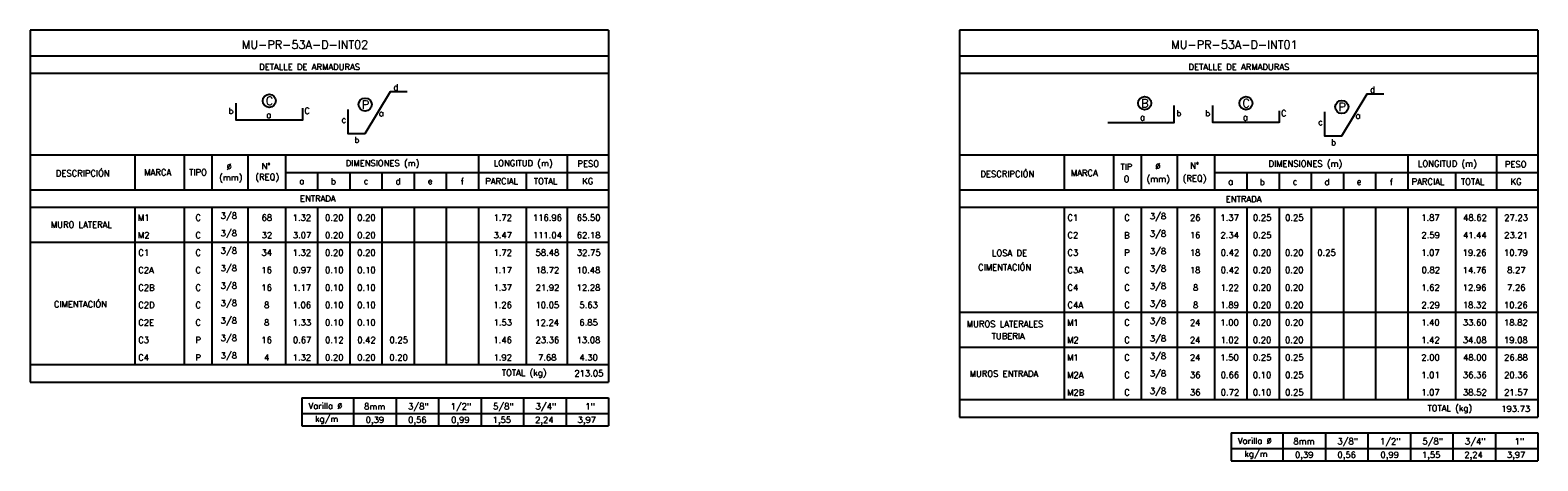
# Model space of a CAD drawing. Header units: metres. Extents: x -260 to 410, y 23 to 160.
# Tile 11 of 15: x 88 to 154, y 59 to 78. Entities that reach past the tile are written whole.
import ezdxf
from ezdxf.enums import TextEntityAlignment as Align

# ---------------------------------------------------------------- set-up
doc = ezdxf.new("R2010")
doc.units = ezdxf.units.M
for name, color, linetype in [('XREF-SE-CUADROS DE DESPIECE - HUAURA_PQT4$0$21', 3, 'Continuous'), ('XREF-SE-CUADROS DE DESPIECE - HUAURA_PQT4$0$21C', 3, 'Continuous'), ('XREF-SE-CUADROS DE DESPIECE - HUAURA_PQT4$0$23', 2, 'Continuous'), ('XREF-SE-CUADROS DE DESPIECE - HUAURA_PQT4$0$S-ANNO-TEXT', 7, 'Continuous'), ('XREF-SE-CUADROS DE DESPIECE - HUAURA_PQT4$0$S-LNWK-0006', 1, 'Continuous')]:
    doc.layers.add(name, color=color, linetype=linetype)
doc.styles.add('XREF-SE-CUADROS DE DESPIECE - HUAURA_PQT4$0$TEGEPSA 100', font='romans.shx')

# ---------------------------------------------------------------- blocks, each defined once
blk = doc.blocks.new('XREF-SE-CUADROS DE DESPIECE - HUAURA_PQT4')
for p, q in [((100.435, 70.617), (100.435, 63.721)), ((101.846, 70.617), (101.846, 63.721))]:
    blk.add_line(p, q)
at = {"layer": 'XREF-SE-CUADROS DE DESPIECE - HUAURA_PQT4$0$21'}
for p, q in [((92.426, 72.91), (92.426, 71.379)), ((94.592, 72.91), (94.592, 71.379)), ((95.804, 72.91), (95.804, 71.379)), ((97.374, 72.91), (97.374, 71.379)), ((99.024, 72.91), (99.024, 71.379)), ((107.491, 72.91), (107.491, 71.379)), ((111.386, 72.91), (111.386, 71.379)), ((133.173, 72.91), (133.173, 71.379)), ((135.339, 72.91), (135.339, 71.379)), ((136.552, 72.91), (136.552, 71.379)), ((138.122, 72.91), (138.122, 71.379)), ((139.771, 72.91), (139.771, 71.379)), ((148.238, 72.91), (148.238, 71.379)), ((152.133, 72.91), (152.133, 71.379)), ((99.024, 72.14), (113.195, 72.14)), ((100.435, 72.14), (100.435, 71.379)), ((101.846, 72.14), (101.846, 71.379)), ((103.257, 72.14), (103.257, 71.379)), ((104.669, 72.14), (104.669, 71.379)), ((106.08, 72.14), (106.08, 71.379)), ((109.578, 72.14), (109.578, 71.379)), ((139.771, 72.14), (153.942, 72.14)), ((141.182, 72.14), (141.182, 71.379)), ((142.594, 72.14), (142.594, 71.379)), ((144.005, 72.14), (144.005, 71.379)), ((145.416, 72.14), (145.416, 71.379)), ((146.827, 72.14), (146.827, 71.379)), ((150.325, 72.14), (150.325, 71.379)), ((87.835, 71.379), (113.195, 71.379)), ((128.583, 71.379), (153.942, 71.379)), ((87.835, 70.617), (113.195, 70.617)), ((92.426, 70.617), (92.426, 63.721)), ((94.592, 70.617), (94.592, 63.721)), ((95.804, 70.617), (95.804, 63.721)), ((97.374, 70.617), (97.374, 63.721)), ((99.024, 70.617), (99.024, 63.721)), ((103.257, 70.617), (103.257, 63.721)), ((104.669, 70.617), (104.669, 63.721)), ((106.08, 70.617), (106.08, 63.721)), ((107.491, 70.617), (107.491, 63.721)), ((109.578, 70.617), (109.578, 63.721)), ((111.386, 70.617), (111.386, 63.721)), ((128.583, 70.617), (153.942, 70.617)), ((133.173, 70.617), (133.173, 62.189)), ((135.339, 70.617), (135.339, 62.189)), ((136.552, 70.617), (136.552, 62.189)), ((138.122, 70.617), (138.122, 62.189)), ((139.771, 70.617), (139.771, 62.189)), ((141.182, 70.617), (141.182, 62.189)), ((142.594, 70.617), (142.594, 62.189)), ((144.005, 70.617), (144.005, 62.189)), ((145.416, 70.617), (145.416, 62.189)), ((146.827, 70.617), (146.827, 62.189)), ((148.238, 70.617), (148.238, 62.189)), ((150.325, 70.617), (150.325, 62.189)), ((152.133, 70.617), (152.133, 62.189)), ((87.835, 69.084), (113.195, 69.084)), ((128.583, 66.02), (153.942, 66.02)), ((128.583, 64.488), (153.942, 64.488)), ((87.835, 63.721), (113.195, 63.721)), ((102.019, 62.258), (102.019, 61.03)), ((103.881, 62.258), (103.881, 61.03)), ((105.744, 62.258), (105.744, 61.03)), ((107.607, 62.258), (107.607, 61.03)), ((109.469, 62.258), (109.469, 61.03)), ((111.332, 62.258), (111.332, 61.03)), ((128.583, 62.189), (153.942, 62.189)), ((99.753, 61.57), (113.195, 61.57)), ((142.766, 60.725), (142.766, 59.497)), ((144.629, 60.725), (144.629, 59.497)), ((146.491, 60.725), (146.491, 59.497)), ((148.354, 60.725), (148.354, 59.497)), ((150.217, 60.725), (150.217, 59.497)), ((152.079, 60.725), (152.079, 59.497)), ((140.501, 60.037), (153.942, 60.037))]:
    blk.add_line(p, q, dxfattribs=at)
at = {"layer": 'XREF-SE-CUADROS DE DESPIECE - HUAURA_PQT4$0$21C'}
for centre in [(98.32, 75.282), (102.523, 75.117), (136.701, 75.177), (141.142, 75.177), (145.345, 75.012)]:
    blk.add_circle(centre, 0.288, dxfattribs=at)
at = {"layer": 'XREF-SE-CUADROS DE DESPIECE - HUAURA_PQT4$0$23'}
for p, q in [((87.835, 78.38), (87.835, 62.947)), ((113.195, 78.38), (113.195, 62.947)), ((128.583, 78.38), (128.583, 61.415)), ((153.942, 78.38), (153.942, 61.415)), ((87.835, 72.91), (113.195, 72.91)), ((128.583, 72.91), (153.942, 72.91)), ((87.835, 62.947), (113.195, 62.947)), ((99.753, 62.258), (99.753, 61.03)), ((99.753, 62.258), (113.195, 62.258)), ((99.753, 62.258), (99.753, 61.03)), ((113.195, 62.258), (113.195, 61.03)), ((99.753, 61.03), (113.195, 61.03)), ((128.583, 61.415), (153.942, 61.415)), ((140.501, 60.725), (140.501, 59.497)), ((140.501, 60.725), (153.942, 60.725)), ((140.501, 60.725), (140.501, 59.497)), ((153.942, 60.725), (153.942, 59.497)), ((140.501, 59.497), (153.942, 59.497))]:
    blk.add_line(p, q, dxfattribs=at)
for points in [[(113.195, 78.38), (87.835, 78.38)], [(153.942, 78.38), (128.583, 78.38)], [(113.195, 77.244), (87.835, 77.244)], [(153.942, 77.244), (128.583, 77.244)], [(113.195, 76.474), (87.835, 76.474)], [(153.942, 76.474), (128.583, 76.474)]]:
    blk.add_lwpolyline(points, dxfattribs=at)
at = {"layer": 'XREF-SE-CUADROS DE DESPIECE - HUAURA_PQT4$0$S-LNWK-0006', "flags": 128}
for points in [[(104.371, 75.674), (103.618, 75.674), (102.513, 73.836), (101.776, 73.836), (101.776, 74.904)], [(147.193, 75.568), (146.44, 75.568), (145.335, 73.731), (144.598, 73.731), (144.598, 74.798)]]:
    blk.add_lwpolyline(points, dxfattribs=at)
at = {"layer": 'XREF-SE-CUADROS DE DESPIECE - HUAURA_PQT4$0$S-LNWK-0006'}
for points in [[(99.778, 74.953), (99.778, 74.443, -0.414214), (99.764, 74.43), (96.868, 74.43), (96.868, 75.181)], [(142.6, 74.848), (142.6, 74.338, -0.414214), (142.587, 74.325), (139.691, 74.325), (139.691, 75.076)]]:
    blk.add_lwpolyline(points, format="xyb", dxfattribs=at)
blk.add_lwpolyline([(135.081, 74.325), (137.99, 74.325), (137.99, 75.076)], dxfattribs=at)
at = {"style": 'XREF-SE-CUADROS DE DESPIECE - HUAURA_PQT4$0$TEGEPSA 100'}
for s, p in [('DESCRIPCIÓN', (88.961, 71.971)), ('MARCA', (92.838, 72.01)), ('TIPO', (94.808, 72.01)), ('(mm)', (96.121, 71.785)), ('Ø', (96.448, 72.259)), ('(REQ)', (97.708, 71.808)), ('N°', (97.983, 72.282)), ('DIMENSIONES (m)', (101.668, 72.413)), ('LONGITUD (m)', (108.161, 72.413)), ('PESO', (111.831, 72.391)), ('DESCRIPCIÓN', (129.5, 71.94)), ('MARCA', (133.466, 71.986)), ('TIP', (135.64, 72.254)), ('Ø', (137.17, 72.28)), ('N°', (138.691, 72.307)), ('DIMENSIONES (m)', (142.133, 72.394)), ('LONGITUD (m)', (148.682, 72.394)), ('PESO', (152.496, 72.367)), ('a', (99.634, 71.626)), ('b', (101.023, 71.617)), ('c', (102.459, 71.626)), ('d', (103.857, 71.617)), ('e', (105.269, 71.626)), ('f', (106.714, 71.615)), ('PARCIAL', (107.79, 71.625)), ('TOTAL', (109.922, 71.625)), ('KG', (112.043, 71.625)), ('O', (135.78, 71.721)), ('(mm)', (136.785, 71.721)), ('(REQ)', (138.368, 71.748)), ('a', (140.364, 71.603)), ('b', (141.749, 71.591)), ('c', (143.19, 71.603)), ('d', (144.586, 71.592)), ('e', (145.997, 71.603)), ('f', (147.449, 71.589)), ('PARCIAL', (148.406, 71.601)), ('TOTAL', (150.569, 71.601)), ('KG', (152.747, 71.601)), ('M1', (92.559, 70.021)), ('C', (95.08, 70.023)), (' 3/8', (96.004, 70.11)), ('68', (97.981, 70.023)), ('1.32', (99.346, 70.023)), ('0.20', (100.764, 70.023)), ('0.20', (102.175, 70.023)), ('1.72', (108.151, 70.021)), ('116.96', (109.88, 70.023)), ('65.50', (111.802, 70.023)), ('C1', (133.318, 70.023)), ('C', (135.807, 70.023)), (' 3/8', (136.745, 70.088)), ('26', (138.689, 70.024)), ('1.37', (140.023, 70.024)), ('0.25', (141.45, 70.024)), ('0.25', (142.861, 70.024)), ('1.87', (148.828, 70.024)), ('48.62', (150.666, 70.024)), ('27.23', (152.468, 70.024)), ('MURO LATERAL', (88.744, 69.716)), ('M2', (92.559, 69.255)), ('C', (95.08, 69.257)), (' 3/8', (96.004, 69.344)), ('32', (97.985, 69.257)), ('3.07', (99.352, 69.257)), ('0.20', (100.764, 69.257)), ('0.20', (102.175, 69.257)), ('3.47', (108.156, 69.257)), ('111.04', (109.877, 69.257)), ('62.18', (111.803, 69.257)), ('C2', (133.318, 69.257)), ('B', (135.799, 69.253)), (' 3/8', (136.745, 69.322)), ('16', (138.681, 69.258)), ('2.34', (140.026, 69.258)), ('0.25', (141.45, 69.258)), ('2.59', (148.836, 69.258)), ('41.44', (150.66, 69.256)), ('23.21', (152.466, 69.258)), ('C1', (92.574, 68.491)), ('C', (95.08, 68.491)), (' 3/8', (96.004, 68.578)), ('34', (97.979, 68.491)), ('1.32', (99.346, 68.491)), ('0.20', (100.764, 68.491)), ('0.20', (102.175, 68.491)), ('1.72', (108.151, 68.489)), ('58.48', (109.995, 68.491)), ('32.75', (111.807, 68.491)), ('C3', (133.318, 68.492)), ('P', (135.806, 68.489)), (' 3/8', (136.745, 68.556)), ('18', (138.682, 68.492)), ('0.42', (140.038, 68.492)), ('0.20', (141.444, 68.492)), ('0.20', (142.855, 68.492)), ('0.25', (144.272, 68.492)), ('1.07', (148.828, 68.492)), ('19.26', (150.647, 68.492)), ('10.79', (152.458, 68.492)), (' 3/8', (96.004, 67.812)), ('CIMENTACIÓN', (129.401, 67.848)), ('LOSA DE', (130.006, 68.473)), ('C2A', (92.574, 67.724)), ('C', (95.08, 67.724)), ('16', (97.974, 67.725)), ('0.97', (99.355, 67.725)), ('0.10', (100.764, 67.725)), ('0.10', (102.175, 67.725)), ('1.17', (108.149, 67.723)), ('18.72', (109.991, 67.725)), ('10.48', (111.796, 67.725)), ('C3A', (133.318, 67.726)), ('C', (135.807, 67.725)), (' 3/8', (136.745, 67.79)), ('18', (138.682, 67.726)), ('0.42', (140.038, 67.726)), ('0.20', (141.444, 67.726)), ('0.20', (142.855, 67.726)), ('0.82', (148.843, 67.726)), ('14.76', (150.647, 67.726)), ('8.27', (152.595, 67.726)), ('C2B', (92.574, 66.958)), ('C', (95.08, 66.958)), (' 3/8', (96.004, 67.046)), ('16', (97.974, 66.959)), ('1.17', (99.344, 66.957)), ('0.10', (100.764, 66.959)), ('0.10', (102.175, 66.959)), ('1.37', (108.149, 66.959)), ('21.92', (109.997, 66.959)), ('12.28', (111.796, 66.959)), ('C4', (133.318, 66.959)), ('C', (135.807, 66.959)), (' 3/8', (136.745, 67.024)), ('8', (138.82, 66.96)), ('1.22', (140.025, 66.957)), ('0.20', (141.444, 66.96)), ('0.20', (142.855, 66.96)), ('1.62', (148.83, 66.96)), ('12.96', (150.647, 66.96)), ('7.26', (152.592, 66.96)), ('CIMENTACIÓN', (88.876, 66.229)), ('C2D', (92.574, 66.192)), ('C', (95.08, 66.192)), (' 3/8', (96.004, 66.279)), ('8', (98.092, 66.193)), ('1.06', (99.343, 66.193)), ('0.10', (100.764, 66.193)), ('0.10', (102.175, 66.193)), ('1.26', (108.148, 66.193)), ('10.05', (109.991, 66.193)), ('5.63', (111.916, 66.193)), ('C4A', (133.318, 66.193)), ('C', (135.807, 66.193)), (' 3/8', (136.745, 66.257)), ('8', (138.82, 66.193)), ('1.89', (140.024, 66.193)), ('0.20', (141.444, 66.193)), ('0.20', (142.855, 66.193)), ('2.29', (148.836, 66.193)), ('18.32', (150.651, 66.193)), ('10.26', (152.455, 66.193)), ('C2E', (92.574, 65.426)), ('C', (95.08, 65.426)), (' 3/8', (96.004, 65.513)), ('8', (98.092, 65.427)), ('1.33', (99.347, 65.427)), ('0.10', (100.764, 65.427)), ('0.10', (102.175, 65.427)), ('1.53', (108.152, 65.427)), ('12.24', (109.985, 65.424)), ('6.85', (111.915, 65.427)), ('MUROS LATERALES', (128.9, 65.36)), ('M1', (133.3, 65.424)), ('C', (135.807, 65.427)), (' 3/8', (136.745, 65.491)), ('24', (138.686, 65.424)), ('1.00', (140.02, 65.427)), ('0.20', (141.444, 65.427)), ('0.20', (142.855, 65.427)), ('1.40', (148.825, 65.427)), ('33.60', (150.654, 65.427)), ('18.82', (152.459, 65.427)), ('C3', (92.574, 64.66)), ('P', (95.08, 64.658)), (' 3/8', (96.004, 64.747)), ('16', (97.974, 64.66)), ('0.67', (99.355, 64.66)), ('0.12', (100.768, 64.66)), ('0.42', (102.179, 64.66)), ('0.25', (103.591, 64.66)), ('1.46', (108.148, 64.66)), ('23.36', (109.994, 64.66)), ('13.08', (111.796, 64.66)), ('TUBERIA', (129.995, 64.831)), ('M2', (133.3, 64.658)), ('C', (135.807, 64.66)), (' 3/8', (136.745, 64.725)), ('24', (138.686, 64.658)), ('1.02', (140.025, 64.661)), ('0.20', (141.444, 64.661)), ('0.20', (142.855, 64.661)), ('1.42', (148.83, 64.659)), ('34.08', (150.656, 64.661)), ('19.08', (152.456, 64.661)), ('C4', (92.574, 63.894)), ('P', (95.08, 63.892)), (' 3/8', (96.004, 63.981)), ('4', (98.093, 63.892)), ('1.32', (99.346, 63.894)), ('0.20', (100.764, 63.894)), ('0.20', (102.175, 63.894)), ('0.20', (103.586, 63.894)), ('1.92', (108.151, 63.894)), ('7.68', (110.103, 63.894)), ('4.30', (111.916, 63.894)), ('M1', (133.3, 63.892)), ('C', (135.807, 63.894)), (' 3/8', (136.745, 63.959)), ('24', (138.686, 63.892)), ('1.50', (140.02, 63.895)), ('0.25', (141.45, 63.895)), ('0.25', (142.861, 63.895)), ('2.00', (148.832, 63.895)), ('48.00', (150.661, 63.895)), ('26.88', (152.463, 63.895)), (' 3/8', (136.745, 63.193)), ('MUROS ENTRADA', (129.027, 63.18)), ('M2A', (133.3, 63.126)), ('C', (135.807, 63.128)), ('36', (138.69, 63.129)), ('0.66', (140.034, 63.129)), ('0.10', (141.444, 63.129)), ('0.25', (142.861, 63.129)), ('1.01', (148.83, 63.129)), ('36.36', (150.656, 63.129)), ('20.36', (152.463, 63.129)), ('M2B', (133.3, 62.359)), ('C', (135.807, 62.362)), (' 3/8', (136.745, 62.427)), ('36', (138.69, 62.363)), ('0.72', (140.038, 62.363)), ('0.10', (141.444, 62.363)), ('0.25', (142.861, 62.363)), ('1.07', (148.828, 62.363)), ('38.52', (150.66, 62.363)), ('21.57', (152.464, 62.363))]:
    blk.add_text(s, height=0.27, dxfattribs=at).set_placement(p)
at = {"layer": 'XREF-SE-CUADROS DE DESPIECE - HUAURA_PQT4$0$23', "style": 'XREF-SE-CUADROS DE DESPIECE - HUAURA_PQT4$0$TEGEPSA 100'}
for s, p in [('ENTRADA', (99.664, 70.863)), ('ENTRADA', (140.26, 70.839)), ('TOTAL (kg)', (108.516, 63.225)), ('213.05', (111.698, 63.2)), ('TOTAL (kg)', (149.1, 61.673)), ('193.73', (152.334, 61.644))]:
    blk.add_text(s, height=0.27, dxfattribs=at).set_placement(p)
at = {"layer": 'XREF-SE-CUADROS DE DESPIECE - HUAURA_PQT4$0$S-ANNO-TEXT', "color": 4, "style": 'XREF-SE-CUADROS DE DESPIECE - HUAURA_PQT4$0$TEGEPSA 100'}
for s, p in [('MU-PR-53A-D-INT02', (97.115, 77.564)), ('MU-PR-53A-D-INT01', (137.863, 77.564))]:
    blk.add_text(s, height=0.36233, dxfattribs=at).set_placement(p)
at = {"layer": 'XREF-SE-CUADROS DE DESPIECE - HUAURA_PQT4$0$S-ANNO-TEXT', "style": 'XREF-SE-CUADROS DE DESPIECE - HUAURA_PQT4$0$TEGEPSA 100'}
for s, height, p in [('DETALLE DE ARMADURAS', 0.27006, (97.877, 76.635)), ('DETALLE DE ARMADURAS', 0.27006, (138.624, 76.635)), ('Varilla %%C', 0.27, (100.038, 61.774)), ('kg/m', 0.27, (100.325, 61.204)), ('8mm', 0.27, (102.478, 61.749)), ('3/8"', 0.27, (104.406, 61.749)), ('1/2"', 0.27, (106.269, 61.749)), ('5/8"', 0.27, (108.132, 61.749)), ('3/4"', 0.27, (109.994, 61.749)), ('1"', 0.27, (112.173, 61.749)), ('0,39', 0.27, (102.545, 61.159)), ('0,56', 0.27, (104.408, 61.159)), ('0,99', 0.27, (106.293, 61.159)), ('1,55', 0.27, (108.111, 61.159)), ('2,24', 0.27, (109.973, 61.159)), ('3,97', 0.27, (111.836, 61.159)), ('Varilla %%C', 0.27, (140.785, 60.242)), ('8mm', 0.27, (143.225, 60.217)), ('3/8"', 0.27, (145.154, 60.217)), ('1/2"', 0.27, (147.016, 60.217)), ('5/8"', 0.27, (148.879, 60.217)), ('3/4"', 0.27, (150.742, 60.217)), ('1"', 0.27, (152.921, 60.217)), ('kg/m', 0.27, (141.072, 59.672)), ('0,39', 0.27, (143.292, 59.627)), ('0,56', 0.27, (145.155, 59.627)), ('0,99', 0.27, (147.04, 59.627)), ('1,55', 0.27, (148.858, 59.627)), ('2,24', 0.27, (150.72, 59.627)), ('3,97', 0.27, (152.583, 59.627))]:
    blk.add_text(s, height=height, dxfattribs=at).set_placement(p)
for s, p in [('d', (103.979, 75.741)), ('d', (146.802, 75.636)), ('b', (96.753, 74.709)), ('C', (100.099, 74.709)), ('b', (138.311, 74.604)), ('b', (139.575, 74.604)), ('C', (142.921, 74.604)), ('c', (101.693, 74.32)), ('c', (144.516, 74.214)), ('b', (102.269, 73.435)), ('b', (145.092, 73.329))]:
    blk.add_text(s, height=0.27, dxfattribs=at).set_placement(p, align=Align.RIGHT)
for s, height, p in [('C', 0.362, (98.333, 75.1)), ('C', 0.362, (141.156, 74.995)), ('a', 0.27, (98.297, 74.53)), ('P', 0.362, (102.536, 74.935)), ('a', 0.27, (103.233, 74.606)), ('B', 0.362, (136.714, 74.995)), ('P', 0.362, (145.359, 74.83)), ('a', 0.27, (146.055, 74.501)), ('a', 0.27, (136.607, 74.424)), ('a', 0.27, (141.119, 74.424))]:
    blk.add_text(s, height=height, dxfattribs=at).set_placement(p, align=Align.CENTER)

msp = doc.modelspace()

# ---------------------------------------------------------------- block references
msp.add_blockref('XREF-SE-CUADROS DE DESPIECE - HUAURA_PQT4', (0, 0))

doc.saveas('drawing.dxf')
